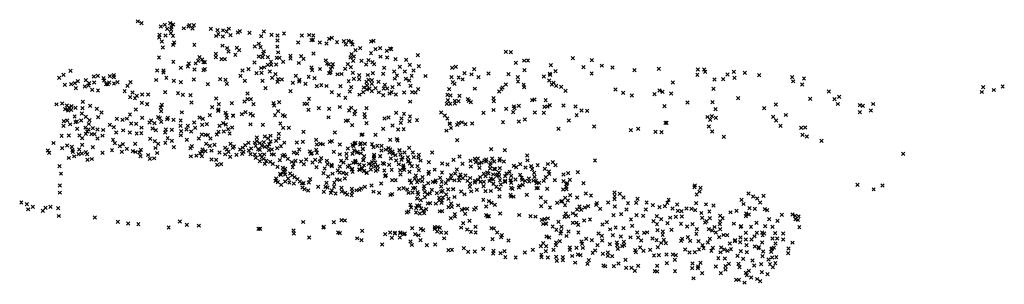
# Model space of a CAD drawing. Header units: metres. Extents: x 179480 to 180078, y 582741 to 582902.
import ezdxf

# ---------------------------------------------------------------- set-up
doc = ezdxf.new("R2010")
doc.units = ezdxf.units.M
doc.header["$PDMODE"] = 3
doc.header["$PDSIZE"] = 1
doc.layers.add('Detectieresultaat-oppervlaktedetectie', color=7, linetype='Continuous', true_color=0x40d599)

msp = doc.modelspace()

# ---------------------------------------------------------------- linework, layer by layer
at = {"layer": 'Detectieresultaat-oppervlaktedetectie'}
for p in [(179552.095, 582900.515, 0.1), (179554.346, 582899.446, 0.95), (179568.53, 582898.41, 0.67), (179571.76, 582899.47, 0.36), (179573.57, 582898.55, 0.71), (179566.12, 582897.34, 1.67), (179570.02, 582895.9, 0.67), (179572.19, 582893.32, 1.88), (179572.45, 582895.51, 3.48), (179572.57, 582897.05, 2.05), (179580.09, 582896.26, 0.47), (179583.01, 582897.37, 0.32), (179583.48, 582898.25, 0.32), (179585.34, 582896.1, 0.91), (179586.24, 582898.17, 0.32), (179596.51, 582895.96, 0.52), (179600.58, 582895.1, 1.31), (179601.05, 582892.7, 0.45), (179603.9, 582895.04, 0.2), (179606.12, 582894.39, 1.61), (179607.42, 582896.06, 0.18), (179612.89, 582893.63, 1.85), (179614.2, 582894.6, 1.48), (179620.04, 582893.5, 1.03), (179628.68, 582894.41, 0.36), (179633.34, 582892.38, 0.61), (179640.95, 582893.08, 0.26), (179565.17, 582890.7, 0.91), (179565.4, 582892.22, 0.53), (179566.67, 582888.29, 0.4), (179568.92, 582891.96, 0.33), (179573.51, 582891.66, 0.44), (179574.22, 582887.7, 0.73), (179599.77, 582891.59, 0.16), (179603.77, 582891.35, 0.63), (179608.48, 582892.12, 0.64), (179625.61, 582886.94, 0.11), (179627.14, 582891.46, 0.25), (179636.91, 582891.86, 0.9), (179637.07, 582888.9, 0.31), (179649.52, 582887.57, 0.3), (179651.85, 582891.96, 0.3), (179656.21, 582892.19, 0.33), (179657.72, 582889.08, 0.37), (179658.54, 582889.21, 0.5), (179658.75, 582891.82, 0.39), (179662.64, 582887.64, 0.74), (179666.69, 582887.1, 0.41), (179668.31, 582889.85, 0.4), (179669.95, 582890.51, 0.8), (179673.12, 582887.76, 2.9), (179677.23, 582888.53, 0.33), (179678.53, 582886.36, 0.61), (179680.17, 582888.63, 0.7), (179681.86, 582888.08, 0.86), (179682.6, 582886.38, 0.17), (179693.94, 582888.28, 0.45), (179695.38, 582888.7, 1.43), (179567.29, 582884.67, 0.5), (179573.71, 582886.11, 1.57), (179586.47, 582886.3, 0.57), (179599.48, 582880.78, 0.13), (179603.51, 582885.7, 0.5), (179606.47, 582884.29, 0.26), (179607.19, 582882.12, 0.19), (179612.33, 582884.46, 0.22), (179613.67, 582882.89, 0.26), (179623.31, 582885.21, 0.38), (179626.62, 582884.87, 0.23), (179628.24, 582880.73, 0.27), (179628.61, 582882.27, 0.18), (179636.89, 582885.11, 0.59), (179637.42, 582881.66, 0.28), (179658.92, 582880.93, 0.25), (179681.88, 582880.65, 0.17), (179684.39, 582883.05, 0.56), (179687.25, 582884.26, 0.37), (179693.77, 582881.07), (179696.55, 582883.55, 0.19), (179699.33, 582884.15, 1.7), (179703.45, 582882.58, 0.39), (179705.34, 582883.93, 0.2), (179706.14, 582883.64, 1.28), (179775.65, 582881.9, 0.43), (179778.75, 582881.79, 0.41), (179565.02, 582878.45, 0.51), (179573.72, 582875.87, 0.14), (179583.12, 582874.93, 0.29), (179587.28, 582874.97, 0.49), (179588.78, 582876.45, 0.42), (179589.56, 582878.73, 0.33), (179591.3, 582877.3, 0.31), (179592.03, 582875.72, 0.16), (179592.92, 582875.7, 0.29), (179599.62, 582878.75, 0.16), (179603.05, 582877.49, 0.33), (179605.04, 582877.56, 0.25), (179611.39, 582880.15, 0.16), (179623.02, 582875.42, 0.19), (179625.61, 582879.16, 0.82), (179627.84, 582878.73, 0.48), (179631.2, 582878.74, 0.12), (179633.04, 582875.9, 0.27), (179636.21, 582874.35, 0.58), (179636.48, 582878.27, 0.36), (179638.15, 582878.37, 0.51), (179640.43, 582875.96, 0.27), (179644.8, 582877.85, 0.21), (179644.87, 582879.57, 0.39), (179650.02, 582875.18, 0.57), (179651.34, 582879.35, 0.22), (179652.82, 582877.67, 0.31), (179666.31, 582876.8, 0.46), (179667.06, 582874.78, 0.28), (179670.57, 582874.5, 0.12), (179679.78, 582874.51, 0.24), (179681.32, 582878.58, 0.37), (179683, 582876.47, 0.58), (179683.39, 582879.18, 0.55), (179688, 582876.44, 0.49), (179692.29, 582876.87, 0.31), (179694.64, 582875.7, 0.53), (179695.69, 582874.39, 0.3), (179699.49, 582879.03, 0.26), (179703.62, 582878.5, 0.63), (179708.71, 582877.49, 0.3), (179715.1, 582877.13, 0.28), (179722.27, 582880.01, 0.42), (179781.82, 582875.29, 0.8), (179786.87, 582876.59, 1.02), (179789.14, 582876.7, 1.65), (179816.3, 582878.13, 0.32), (179827.86, 582876.83, 0.35), (179511.24, 582870.45, 0.45), (179563.97, 582870.53, 0.42), (179567.71, 582869.37, 0.69), (179567.81, 582870.66, 0.58), (179578.25, 582872.31, 0.35), (179582.51, 582872.97, 0.26), (179586.54, 582871.25, 0.48), (179592.13, 582870.78, 0.25), (179592.84, 582871.37, 0.19), (179615.72, 582870.59, 0.61), (179619.32, 582871.37, 1.32), (179624.32, 582868.96, 0.3), (179627.04, 582872.13, 0.5), (179627.29, 582869.28, 0.51), (179628.83, 582872.53, 0.28), (179631.05, 582874.01, 0.61), (179632.33, 582869.96, 0.41), (179633.08, 582874.03, 1.11), (179657.69, 582872.44, 0.15), (179657.98, 582870.73, 0.47), (179662.8, 582871.52, 0.44), (179668.17, 582874.19, 0.38), (179668.3, 582869.02, 0.61), (179669.17, 582869.31, 1.18), (179669.29, 582871.5, 0.5), (179670.23, 582872.82, 0.53), (179675.85, 582868.48, 0.29), (179678.17, 582871.69, 0.44), (179681.51, 582872.58, 0.63), (179682.74, 582869.22, 0.27), (179690.8, 582874.23, 0.33), (179694.91, 582869.03, 0.43), (179701.08, 582868.51, 0.46), (179701.77, 582872.28, 0.38), (179707.91, 582869.96, 0.56), (179711.22, 582872.86, 0.34), (179714.37, 582870.04, 0.36), (179717.44, 582874.04, 0.46), (179719.64, 582870.57, 0.53), (179722.77, 582873.19, 0.37), (179743.08, 582872.17, 0.19), (179745.28, 582872.82, 0.24), (179750.59, 582869.06, 0.25), (179756.42, 582871.38, 0.39), (179765.06, 582868.75, 0.35), (179777.25, 582868.37, 0.38), (179787.03, 582870.79, 0.33), (179802.33, 582868.7, 0.39), (179803.08, 582873.89, 0.33), (179805.89, 582870.28, 0.5), (179822.82, 582872.58, 0.83), (179827.79, 582868.72, 0.29), (179833.9, 582873.56, 1.39), (179840.53, 582872.52, 0.48), (179853.73, 582870.73, 1.7), (179868.66, 582871.68, 1.51), (179892.2, 582871.15, 0.35), (179896.05, 582871.19, 1.67), (179896.77, 582869.76, 0.41), (179914.18, 582869.82, 0.4), (179920.74, 582869.24, 0.53), (179504.46, 582866.15, 0.71), (179506.96, 582867.95, 0.37), (179513.85, 582862.92, 1.02), (179515.81, 582864.17, 1.06), (179520.67, 582864.7, 0.28), (179522.69, 582863, 0.54), (179525.43, 582867.04, 0.54), (179525.62, 582863.29, 0.44), (179527.93, 582867.39, 0.86), (179531.3, 582866.04, 0.34), (179531.7, 582864.48, 0.35), (179534.76, 582863.38, 1.4), (179535.23, 582867.21, 0.2), (179537.51, 582867.85, 0.71), (179537.57, 582866.57, 0.86), (179537.68, 582862.66, 0.22), (179539.77, 582863.55, 0.23), (179547.75, 582863.53, 0.48), (179563.33, 582864.83, 0.91), (179569.47, 582866.22, 0.83), (179573.96, 582864.33, 0.79), (179578.24, 582863.5, 1.15), (179586.09, 582865.2, 0.53), (179602.1, 582865.37, 0.32), (179605.45, 582864.95, 0.34), (179606.21, 582862.58, 0.42), (179614.5, 582867.38, 0.55), (179617.13, 582864.27, 0.21), (179627.88, 582864.4, 0.36), (179633.71, 582866.2, 0.23), (179635.71, 582868.36, 0.35), (179636.93, 582863.67, 0.24), (179637.45, 582865.28, 0.32), (179639.7, 582865.11, 0.19), (179646.26, 582863.13, 0.11), (179648.09, 582867.35, 0.3), (179650.13, 582863.89, 0.28), (179650.42, 582864.97, 0.39), (179653.97, 582862.51, 0.22), (179655.93, 582866.79, 0.3), (179659.51, 582866.02, 0.25), (179673.46, 582868.28, 0.26), (179680.21, 582864.13, 0.2), (179683.32, 582865.59, 0.37), (179686.57, 582867.8, 0.73), (179686.61, 582865.31, 0.52), (179691.11, 582863.69, 0.49), (179691.93, 582867.87, 0.69), (179692.32, 582864.87, 0.54), (179694.2, 582864.73, 0.25), (179694.24, 582862.46, 0.34), (179698.3, 582863.64, 0.45), (179708.27, 582865.65, 0.71), (179709.56, 582867.68, 0.43), (179714.85, 582865.47, 0.56), (179716.92, 582864.6, 0.45), (179718.47, 582867.42, 0.58), (179726.81, 582867.28, 0.62), (179742.6, 582866.64, 0.29), (179743.44, 582863.51, 0.55), (179744.47, 582862.51, 0.32), (179747.02, 582866.33, 0.37), (179749.46, 582865.25, 0.3), (179754.81, 582868.29, 0.2), (179759, 582866.56, 0.48), (179783.04, 582866.63, 0.12), (179783.05, 582863.92, 0.63), (179798.81, 582867, 0.18), (179801.96, 582864.49, 0.24), (179802.61, 582867.92, 0.27), (179804.58, 582863.23, 0.45), (179877.02, 582863.31, 0.22), (179891.98, 582867.95, 0.78), (179902.35, 582865.18, 0.27), (179907.74, 582865.43, 0.52), (179910.32, 582868.12, 1.86), (179914.55, 582866.14, 1.73), (179929.51, 582867.81, 0.26), (179949.54, 582866.63, 0.31), (179950.1, 582864.04, 0.47), (179956.76, 582865.77, 0.29), (179507.9, 582861.82, 1.37), (179511.66, 582862.29, 0.18), (179514.54, 582859.84, 0.49), (179519.96, 582860.93, 0.29), (179522.28, 582861.41, 0.36), (179524.46, 582858.91, 0.64), (179527.98, 582858.4, 1.01), (179532.95, 582862.32, 1.53), (179533.94, 582862.38, 1.83), (179544.17, 582858.1, 0.93), (179545.91, 582861.37, 0.48), (179548.92, 582857.22, 0.18), (179568.72, 582857.41, 0.02), (179576.55, 582856.86, 0.22), (179594.74, 582862.26, 0.45), (179618.71, 582856.67, 0.1), (179629.62, 582859.87, 0.46), (179644.92, 582858.11, 0.46), (179660.94, 582861.04, 0.48), (179663.62, 582861.63, 0.15), (179666.7, 582861.19, 0.46), (179669.91, 582857.37, 0.37), (179675.32, 582861.13, 0.14), (179680.92, 582857.86, 1.04), (179681.75, 582860.5, 0.39), (179689.09, 582857.45, 0.28), (179689.37, 582860.31, 0.17), (179691.23, 582858.99, 0.44), (179691.52, 582861.48, 0.16), (179692.9, 582859.73, 0.77), (179694.3, 582858.12, 0.4), (179696.47, 582859.91, 0.65), (179698.54, 582857.34, 0.25), (179701.46, 582859.73, 0.62), (179702.26, 582861.97, 0.66), (179703.54, 582859.63, 0.55), (179705.03, 582856.68, 0.38), (179706.32, 582857.42, 0.43), (179706.83, 582860.56, 0.21), (179710.69, 582862.38, 1.13), (179714, 582857.27, 0.24), (179717.79, 582861.29, 0.25), (179718.85, 582857.52, 0.63), (179720.79, 582857.23, 1), (179722.49, 582859.29, 0.26), (179741.24, 582859.31, 0.58), (179756.84, 582859.58, 0.38), (179771.56, 582857.82, 0.27), (179772.94, 582859.28, 0.57), (179773.72, 582860.3, 0.26), (179775.67, 582862.05, 0.47), (179786.5, 582862.01, 0.38), (179786.83, 582860.37, 0.46), (179803.54, 582862.03, 0.33), (179806.21, 582861.29, 0.46), (179809.33, 582860.67, 0.28), (179811.9, 582858.28, 0.31), (179842.2, 582859.02, 0.25), (179846.86, 582856.95, 0.25), (179868.93, 582858.41, 0.34), (179870.8, 582857.67, 0.52), (179876.11, 582856.63, 0.31), (179901.86, 582859.44, 0.31), (179955.63, 582862.17, 1.03), (179971.87, 582857.8, 0.1), (180064.777, 582857.545, 0.5), (180065.588, 582860.508, 0.64), (180072.046, 582858.767, 0.48), (180077.421, 582860.815, 0.8), (179506.19, 582850.49, 1.28), (179518.8, 582851.63, 0.52), (179547.47, 582854.36, 0.17), (179550.45, 582853.85, 0.59), (179551.49, 582855.21, 0.44), (179554.55, 582850.95, 1.07), (179554.75, 582856.03, 0.23), (179558.38, 582856.06, 0.44), (179579.55, 582855.8, 1.11), (179584.08, 582855.67, 0.34), (179584.75, 582851.12, 0.46), (179599.66, 582853.54, 0.49), (179609.23, 582850.78, 0.37), (179616.94, 582851.78, 0.37), (179618.77, 582853.1, 0.02), (179620.76, 582853.21, 0.19), (179634.5, 582850.7, 1.16), (179637.98, 582851.45, 0.54), (179656.13, 582853.38, 0.26), (179674.24, 582855.7, 0.28), (179678.2, 582853.96, 0.15), (179686.73, 582855.93, 0.35), (179701.14, 582855.55, 0.29), (179708.86, 582855.94, 0.34), (179717.48, 582851.67, 0.03), (179740.15, 582855.88, 0.33), (179740.37, 582852.64, 0.58), (179741.97, 582850.43, 0.33), (179742.03, 582855.42, 1.03), (179744.67, 582850.52, 0.24), (179744.75, 582852.11, 0.23), (179747.01, 582851.94, 0.25), (179747.56, 582855.15, 0.58), (179752.52, 582853.13, 0.41), (179753.22, 582852.19, 0.67), (179754.42, 582851.33, 0.84), (179768.21, 582853.86, 0.45), (179768.35, 582852.05, 0.26), (179791.6, 582852.52, 0.53), (179793.13, 582852.98, 0.23), (179799.87, 582852.65, 0.38), (179852.25, 582855.42, 0.43), (179865.93, 582856.14, 0.24), (179886.08, 582851.24, 0.61), (179901.25, 582851.29, 0.35), (179916.81, 582853.79, 0.32), (179960.45, 582853.33, 0.58), (179975.29, 582853.12, 0.3), (179978.17, 582854.58, 0.2), (179502.68, 582850.04, 1.28), (179508.01, 582847.09, 1.54), (179509.07, 582849.41, 0.72), (179509.81, 582846.27, 0.68), (179510.38, 582848.05, 0.58), (179511.68, 582846.72, 0.97), (179511.96, 582849, 0.2), (179514.23, 582847.94, 0.27), (179518.09, 582844.55, 0.79), (179518.48, 582847.66, 1.04), (179523.2, 582849.22, 0.67), (179527.25, 582847.34, 0.36), (179530.11, 582845.04, 1.34), (179550.9, 582846.87, 5.97), (179557.72, 582850.2, 0.57), (179557.89, 582850.13, 0.57), (179566.06, 582848.19, 0.82), (179566.32, 582845.93, 1.07), (179566.71, 582849.7, 0.61), (179578.97, 582845.18, 0.34), (179597.29, 582848.4, 0.38), (179600.95, 582846.18, 3), (179601.08, 582846.97, 2.63), (179601.29, 582850.12, 1.67), (179605.4, 582844.81, 0.58), (179617.64, 582845.37, 0.26), (179622.37, 582850.19, 0.28), (179634.93, 582849.39, 1.08), (179637.47, 582845.82, 0.31), (179653.29, 582850.27, 0.32), (179654.93, 582850.28, 0.2), (179655.85, 582846.66, 0.27), (179662.02, 582847.7, 0.61), (179668.29, 582847.38, 0.45), (179674.81, 582848.43, 0.55), (179680.46, 582846.31, 0.37), (179681.78, 582848.02, 0.56), (179684.12, 582845.9, 1.08), (179691.04, 582847.73, 0.4), (179709.07, 582844.96, 0.09), (179736.4, 582845.102, 0.59), (179739.78, 582850.42, 0.56), (179762.09, 582844.9, 0.23), (179768.17, 582846.59, 0.21), (179775.87, 582847.23, 0.3), (179780.08, 582845.31, 0.41), (179780.49, 582848.83, 0.33), (179780.86, 582847.74, 0.17), (179783.56, 582849.08, 0.61), (179793.35, 582845.13, 0.26), (179798.68, 582844.96, 0.3), (179799.11, 582848.55, 0.36), (179800.95, 582848.72, 0.19), (179802.47, 582849.54, 0.37), (179810.75, 582849.42, 0.19), (179817.95, 582848.65, 0.13), (179821.67, 582846.23, 0.29), (179825.13, 582846.14, 0.42), (179872.01, 582848.98, 0.16), (179903.02, 582847.07, 0.52), (179932.53, 582847.79, 0.33), (179939.63, 582849.95, 0.4), (179977.37, 582850.25, 0.2), (179990.67, 582849.51, 0.3), (179990.68, 582845.37, 0.4), (179992.44, 582849.21, 0.4), (179997.34, 582846.25, 0.1), (179998.74, 582850.24, 0.5), (179507.17, 582839.87, 1.13), (179509.23, 582840.17, 1.01), (179513.8, 582842.68, 0.34), (179514.28, 582839.22, 1.9), (179515.15, 582839.64, 0.57), (179517.81, 582840.28, 1.03), (179520.52, 582842.37, 0.36), (179522.89, 582840.41, 1.27), (179528.16, 582842.32, 0.63), (179539.43, 582841.29, 1.05), (179542.78, 582840.64, 0.37), (179545.52, 582841.33, 0.34), (179547.4, 582843.79, 0.91), (179554.71, 582841.91, 0.86), (179559.17, 582839.07, 0.88), (179560.25, 582840.19, 0.69), (179562.36, 582838.54, 0.8), (179564.53, 582842.26, 0.41), (179565.584, 582841.723), (179566.3, 582839.48, 0.42), (179569.91, 582840.92, 0.3), (179570.42, 582841.89, 0.3), (179573.87, 582840.58, 0.75), (179578.18, 582840.21, 0.53), (179586.32, 582839.05, 0.43), (179589.6, 582842.11, 0.7), (179591.7, 582841.16, 0.58), (179595.89, 582843.4, 0.63), (179603.98, 582838.56, 0.35), (179605.97, 582843.43, 0.56), (179606.18, 582841.9, 0.39), (179609.97, 582843.22, 0.5), (179610.05, 582843.13, 0.24), (179615.34, 582844.1, 0.88), (179620.54, 582844.31, 0.18), (179621.97, 582843.27, 0.36), (179635.47, 582843.43, 0.43), (179640.18, 582843.42, 0.97), (179641.52, 582842.86, 0.91), (179668.02, 582842.15, 0.22), (179678.52, 582840.07, 0.05), (179679.8, 582840.14, 0.14), (179683.76, 582844.05, 0.9), (179689.84, 582844.05, 0.45), (179690.05, 582842.2, 0.47), (179691.06, 582838.57, 0.25), (179701.94, 582841.42, 0.76), (179704.45, 582842, 0.75), (179711.89, 582838.86, 0.97), (179712.28, 582841.4, 0.63), (179713.83, 582844.33, 0.45), (179717.17, 582839.78, 0.17), (179717.46, 582842.57, 0.24), (179721.71, 582840.36, 0.87), (179738.582, 582843.189, 0.44), (179740.14, 582841.43, 0.29), (179741.55, 582838.5, 0.23), (179746.965, 582838.597, 0.23), (179749.027, 582839.113, 0.24), (179773.95, 582839.19, 0.21), (179783.48, 582839.6, 3.03), (179787.16, 582840.79, 1.69), (179813.92, 582840.28, 0.12), (179818.69, 582843.41, 0.43), (179872.63, 582838.83, 0.72), (179873.35, 582838.81, 0.38), (179898.12, 582842.35, 0.43), (179899.76, 582840.62, 0.32), (179900.83, 582842.8, 1.07), (179903.26, 582841.77, 0.3), (179938.06, 582842.52, 0.36), (179939.9, 582840.3, 0.56), (179945.66, 582843.57, 0.23), (179507.08, 582836.94, 1.31), (179511, 582837.89, 1.04), (179515.4, 582835.2, 1.92), (179520.27, 582835.85, 0.81), (179521.44, 582833.58, 0.77), (179522.21, 582834.82, 0.61), (179522.4, 582838.08, 0.9), (179524.78, 582835.5, 0.9), (179527.69, 582834.72, 1.08), (179531.18, 582834.45, 1.15), (179535.07, 582837.5, 0.99), (179537.63, 582836.2, 1.5), (179539.01, 582832.9, 0.44), (179543.32, 582834.25, 1.63), (179547.24, 582832.92, 0.48), (179548.07, 582838.45, 0.21), (179551.19, 582838.26, 0.53), (179554.29, 582832.59, 1.46), (179554.45, 582835.86, 0.73), (179561.03, 582835.28, 0.39), (179563.04, 582834.36, 1.09), (179568.79, 582832.84, 1.53), (179569.16, 582834.72, 0.88), (179572.74, 582834.6, 3.15), (179578.04, 582837.06, 0.79), (179578.56, 582833.81, 0.57), (179581.78, 582834.66, 0.29), (179582.53, 582837.05, 0.22), (179584.53, 582833.5, 1.12), (179586.91, 582835.73, 0.22), (179591.28, 582837.6, 0.6), (179594.03, 582838.04, 0.43), (179601.16, 582833.36, 0.4), (179601.71, 582836.93, 0.26), (179604.33, 582833.46, 1.41), (179605.68, 582837.71, 0.15), (179607.02, 582834.93, 0.4), (179609.46, 582836.03, 0.32), (179620.64, 582837.88, 0.78), (179628.01, 582837.62, 0.98), (179638.7, 582838.43, 0.62), (179640.44, 582835.71, 0.58), (179643.9, 582835.78, 0.64), (179652.73, 582833.37, 0.3), (179671.74, 582833.01, 0.55), (179682.39, 582837.31, 2.72), (179701.08, 582835.12, 1.03), (179706.9, 582837.17, 0.43), (179710.33, 582834.74, 0.39), (179713.61, 582835.02, 0.13), (179739.574, 582834.048, 0.24), (179741.666, 582838.091, 0.21), (179742.368, 582835.669, 0.23), (179746.135, 582837.541, 0.19), (179751.216, 582838.049, 0.45), (179755.21, 582838.38, 0.47), (179807.65, 582835.07, 0.43), (179829.36, 582836.56, 0.85), (179851.67, 582834.41, 0.3), (179856.09, 582835.2, 0.7), (179866.62, 582833.4, 0.59), (179870.3, 582833.1, 0.48), (179898.99, 582836.55, 0.86), (179900.98, 582833.6, 1.34), (179942.53, 582836.97, 0.55), (179955.13, 582835.74, 0.29), (179957.4, 582835.93, 0.37), (179500.9, 582826.54, 1.49), (179505.91, 582830.92, 1.16), (179510.23, 582831.16, 1.8), (179516.66, 582831.06, 0.43), (179518.39, 582829.55, 0.22), (179520.6, 582832.12, 0.69), (179524.06, 582831.93, 0.4), (179525.76, 582831.84, 0.49), (179527.65, 582829.21, 0.76), (179530.67, 582830.99, 1.3), (179537.08, 582828.47, 1.62), (179551.45, 582832.26, 1.39), (179559.61, 582829.05, 0.41), (179562.42, 582827.65, 1), (179568.86, 582826.56, 1.23), (179570.29, 582829.52, 0.9), (179572.86, 582827.83, 0.25), (179578.31, 582831.19, 0.35), (179581.91, 582828.42, 1.17), (179589.21, 582829.31, 2.66), (179590.97, 582831.7, 0.36), (179593.31, 582831.43, 0.41), (179594.67, 582831.31, 0.23), (179596.24, 582829.26, 0.43), (179600.06, 582831.63, 0.55), (179607.93, 582832.28, 0.5), (179619.37, 582826.63, 1.15), (179623.24, 582826.73, 0.39), (179624.42, 582829.85, 0.17), (179624.47, 582827.59, 0.24), (179626.31, 582826.55, 0.5), (179628.77, 582827.11, 0.16), (179629.31, 582830.5, 0.29), (179631.3, 582829.37, 0.1), (179632.66, 582831, 1.39), (179632.66, 582827.53, 0.47), (179636.1, 582827.83, 0.32), (179637.65, 582829.38, 0.15), (179637.77, 582832.06, 0.65), (179641.14, 582826.73, 0.41), (179648.71, 582826.86, 0.48), (179652.39, 582827.17, 0.65), (179660.46, 582828.4, 0.54), (179668.75, 582827.27, 0.35), (179670.07, 582827.68, 1.04), (179684.33, 582826.62, 0.31), (179688.05, 582831.41, 0.69), (179688.55, 582831.8, 0.73), (179696.47, 582831.54, 2.35), (179705.42, 582828.47, 0.45), (179709.38, 582828.97, 0.35), (179709.97, 582828.03, 0.86), (179746.129, 582828.196, 0.44), (179908.01, 582830.35, 0.48), (179955.8, 582831.46, 0.3), (179958.4, 582830.5, 1.02), (179967.32, 582827.85), (179497.45, 582821.99, 0.49), (179506.24, 582823.31, 2.2), (179509.32, 582825.07, 0.52), (179512.13, 582824.13, 0.23), (179512.44, 582822.27, 0.79), (179512.66, 582821.21, 0.36), (179516.5, 582822.57, 1.66), (179518.35, 582825.41, 2.07), (179520.52, 582820.89, 0.35), (179524.77, 582824, 1.64), (179536.48, 582822.12, 1.57), (179538.13, 582826.42, 2.1), (179541.2, 582824.67, 0.77), (179542.38, 582821.17, 0.72), (179543.11, 582825.82, 1.78), (179545.4, 582822.93, 0.49), (179549.07, 582821.53, 0.45), (179550.51, 582826.07, 0.64), (179550.77, 582821.06, 0.21), (179553.21, 582820.79, 0.87), (179553.9, 582822.42, 0.42), (179562.85, 582823.49, 0.41), (179564.52, 582826.08, 0.48), (179574, 582823.99, 0.75), (179584.12, 582823.34, 0.15), (179584.94, 582824.62, 0.36), (179591.3, 582821.17, 0.58), (179591.5, 582822.5, 0.4), (179593.31, 582821.63, 0.3), (179593.71, 582825.97, 0.86), (179595.94, 582824.74, 0.48), (179596.82, 582821.88, 0.51), (179598.77, 582825.42, 0.52), (179601.79, 582820.68, 0.75), (179605.14, 582823.68, 0.35), (179606.15, 582822.65, 0.43), (179607.3, 582821.2, 1.32), (179608.36, 582825.96, 1.01), (179609.78, 582823.62, 0.33), (179610.58, 582824.43, 0.19), (179614.25, 582822.55, 0.25), (179615.86, 582823.71, 0.55), (179616.41, 582821.13, 0.28), (179617.31, 582825.28, 0.64), (179619.65, 582822.03, 0.67), (179620.96, 582823.27, 1.32), (179623.73, 582824.78, 0.12), (179625.3, 582822.84, 0.48), (179626.29, 582822.36, 0.1), (179627.46, 582824.78, 0.48), (179629.38, 582824.28, 0.1), (179631.12, 582824.36, 0.13), (179631.66, 582822.12, 0.25), (179631.85, 582825.78, 0.32), (179633.57, 582822.6, 0.6), (179636.75, 582823.45, 0.26), (179639.11, 582824.61, 0.24), (179646.86, 582820.74, 0.48), (179650.19, 582822.56, 0.21), (179656.64, 582821.35, 0.79), (179660.53, 582822.39, 0.27), (179660.96, 582825.61, 0.34), (179663.03, 582825.97, 0.58), (179664.59, 582825.72, 0.32), (179671.27, 582821.1, 0.48), (179674.77, 582825.66, 0.57), (179679.64, 582823.19, 0.39), (179682.59, 582825.44, 1.43), (179683.14, 582824.69, 0.72), (179683.54, 582821.95, 0.22), (179683.84, 582826.25, 0.14), (179685.09, 582820.76, 0.45), (179685.54, 582821.18, 0.46), (179687.28, 582825.59, 0.45), (179687.67, 582826.46, 0.33), (179688.82, 582823.07, 0.19), (179688.83, 582822.82, 0.2), (179689.98, 582826.02, 0.17), (179690.11, 582825.94, 0.17), (179694.39, 582825.89, 0.3), (179695.35, 582824, 1.75), (179697.62, 582824.84, 0.12), (179700.08, 582824.82, 0.03), (179700.18, 582822.06, 0.1), (179702.79, 582822.48, 0.44), (179704.4, 582823.35, 0.15), (179705.04, 582820.77, 0.51), (179705.06, 582820.77, 0.42), (179705.41, 582822.52, 0.89), (179706.76, 582821.32, 0.38), (179711.09, 582821.98, 0.49), (179711.17, 582822.2, 0.59), (179714.14, 582820.68, 0.52), (179716.96, 582823.56, 0.95), (179719.2, 582820.76, 1.21), (179730.97, 582820.75, 0.1), (179766.76, 582822.77, 0.99), (179775.02, 582822.14, 0.7), (179498.32, 582820.5, 0.57), (179510.3, 582817.42, 0.33), (179513.46, 582818.42, 0.32), (179516.1, 582819.72, 2.46), (179518.18, 582820.14, 0.91), (179521.31, 582819.67, 0.68), (179521.62, 582816.38, 0.41), (179524.14, 582816.81, 0.49), (179530.66, 582820.48, 0.47), (179553.8, 582818.59, 0.13), (179558.36, 582819.24, 1.01), (179559.54, 582816.92, 0.62), (179562.13, 582817.23, 0.44), (179563.96, 582820.45, 0.24), (179584.35, 582818.44, 0.25), (179587.7, 582818.85, 0.29), (179589.93, 582820.43, 0.38), (179590.98, 582818.58, 0.64), (179596.83, 582816.43, 2.19), (179599.66, 582816.37, 1.6), (179605.19, 582819.66, 1.55), (179608.265, 582818.129), (179612.07, 582819.32, 0.7), (179615.52, 582819.92, 1.75), (179620.57, 582819.67, 0.25), (179623.24, 582819.6, 0.53), (179623.84, 582817.53, 0.13), (179626.18, 582815.47, 1.02), (179626.39, 582819.27, 0.25), (179627.47, 582817.97, 0.22), (179628.5, 582816.86, 0.19), (179628.82, 582819.65, 1.57), (179630.22, 582815.69, 0.9), (179632.54, 582815.05, 0.37), (179633.44, 582819.65, 0.35), (179634.84, 582819.49, 0.33), (179638.39, 582816.15, 0.18), (179639.99, 582818.67, 0.48), (179641.09, 582819.38, 0.12), (179641.74, 582818.42, 0.76), (179643.33, 582816.93, 0.06), (179645.65, 582815, 0.84), (179647.85, 582815.64, 0.17), (179648.94, 582820.15, 0.17), (179651.28, 582815.25, 0.6), (179654.35, 582816.58, 0.33), (179657.21, 582819.9, 1.09), (179657.95, 582820.37, 0.58), (179658.2, 582814.69, 0.49), (179659.83, 582816.26, 0.19), (179660.99, 582820.51, 0.13), (179662.65, 582815.27, 0.19), (179663.59, 582817.28, 0.89), (179666.89, 582815.8, 0.32), (179674.81, 582819.64, 0.49), (179675.56, 582815.67, 0.29), (179677.09, 582814.76, 0.36), (179678.98, 582820.01, 1.37), (179679, 582817.24, 0.17), (179682.53, 582819.94, 1.14), (179684.15, 582814.83, 0.76), (179684.27, 582815.65, 0.82), (179684.66, 582814.63, 0.75), (179687.6, 582820.27, 0.2), (179688.91, 582816.3, 0.76), (179689.16, 582816.13, 0.72), (179689.62, 582818.48, 1.44), (179694.42, 582814.96, 0.52), (179695.5, 582817.12, 0.7), (179695.59, 582818.35, 1.15), (179695.68, 582819.43, 0.96), (179696.41, 582814.7, 0.55), (179699.24, 582818.61, 0.37), (179699.3, 582818.58, 0.59), (179705.83, 582817.15, 1.35), (179707.12, 582820.02, 0.44), (179708.74, 582819.15, 0.71), (179709.11, 582815.92, 0.42), (179711.67, 582819.46, 0.26), (179712.37, 582816.36, 0.98), (179712.86, 582817.61, 0.34), (179716.08, 582818, 0.79), (179716.36, 582815.35, 1.54), (179716.53, 582815.72, 2.36), (179719.75, 582817.85, 0.92), (179722.54, 582817.61, 0.42), (179722.76, 582819.33, 0.14), (179723.89, 582815.8, 1.74), (179728.93, 582814.82, 0.98), (179743.96, 582816.27, 0.45), (179747.51, 582818.25, 0.17), (179754.18, 582815.62, 0.2), (179756.84, 582816.93, 0.1), (179757.38, 582814.84, 0.29), (179758.64, 582817.07), (179760.88, 582814.71, 0.27), (179762.63, 582815.9, 0.26), (179763.76, 582815.38, 0.1), (179763.77, 582816.56, 0.16), (179767.42, 582817.13, 0.76), (179768.55, 582815.29, 0.39), (179768.57, 582815.29, 0.44), (179771.89, 582815.79, 0.59), (179771.97, 582816.83, 1.14), (179774.42, 582815.36, 0.9), (179788.66, 582818.88, 1.08), (179788.86, 582815.99, 0.74), (179804.19, 582814.84, 0.55), (179829.82, 582815.93, 1.69), (180017.076, 582819.884, 0.23), (179504.499, 582812.407, 0.39), (179600.31, 582813.32, 0.4), (179602.848, 582813.584), (179629.216, 582813.787), (179634.23, 582813.93, 0.65), (179637.07, 582811.98, 0.3), (179640.21, 582811.38, 0.09), (179640.67, 582809.22, 0.14), (179641.3, 582808.59, 0.2), (179641.58, 582810.89, 0.65), (179646.21, 582811.81, 0.2), (179646.81, 582813.8, 0.35), (179652.96, 582813.67, 1.52), (179660.63, 582811.78, 1.34), (179665.64, 582810.95, 0.22), (179667.31, 582813.63, 0.51), (179669.86, 582813.2, 0.64), (179669.95, 582812.42, 0.35), (179673.67, 582809.77, 1.43), (179674.69, 582808.65, 0.34), (179674.82, 582812.25, 0.18), (179679.79, 582811.97, 0.61), (179680.62, 582812.84, 1.27), (179682.12, 582810.39, 0.16), (179682.4, 582810.92, 0.18), (179682.65, 582809.06, 0.28), (179682.89, 582814.4, 1.19), (179686.65, 582810.42, 0.69), (179686.87, 582813.4, 1.85), (179686.99, 582810.31, 0.74), (179688.28, 582811.1, 0.96), (179688.52, 582811.03, 0.98), (179689.43, 582809.36, 0.31), (179689.52, 582812.96, 0.67), (179689.57, 582809.7, 0.37), (179692.4, 582813.92), (179693.65, 582810.36, 0.07), (179694.07, 582812.93, 1.45), (179696.27, 582812.23, 0.19), (179696.68, 582809.55, 1.56), (179697.69, 582810.32, 1.09), (179697.88, 582812.42, 0.7), (179700.91, 582814.33, 0.31), (179701.78, 582813.91, 0.25), (179701.87, 582809.8, 0.19), (179704.76, 582813.31, 0.38), (179706.34, 582810.3, 0.35), (179710.74, 582813.58, 0.37), (179711.48, 582810.01, 0.2), (179713.36, 582811.93, 1.21), (179713.42, 582812.88, 0.89), (179713.56, 582811.28, 0.73), (179713.9, 582810.27, 0.4), (179717.12, 582808.96, 1.13), (179717.44, 582814.16, 0.43), (179718.57, 582812.44, 0.28), (179722.06, 582812.37, 0.14), (179722.8, 582809.95, 1.77), (179728.98, 582809, 1.77), (179732.44, 582810.34, 0.16), (179732.45, 582810.34, 0.26), (179736.91, 582808.68, 1.09), (179737.05, 582814.04, 1.14), (179740.28, 582813.51, 0.9), (179745.95, 582810.4, 0.62), (179749.43, 582813.9, 0.26), (179754.44, 582812.23, 1.97), (179759.49, 582814.11, 0.33), (179759.67, 582811.42, 2.57), (179764.29, 582808.6, 0.45), (179766.07, 582811.05, 1.23), (179766.24, 582813.13, 0.45), (179766.35, 582814.48, 1.44), (179768.59, 582810.92, 1.55), (179769.23, 582810.65, 1.66), (179772.03, 582811.16, 0.36), (179778, 582809.07, 0.34), (179780.53, 582812.73, 0.24), (179781.95, 582811.91, 0.3), (179784.31, 582813.61, 0.64), (179787.67, 582811.56, 0.47), (179791.01, 582812.55, 0.71), (179791.61, 582810.7, 0.43), (179795.01, 582813.09, 2.12), (179799.42, 582810.91, 1.09), (179801.1, 582813.77, 0.98), (179801.82, 582809.16, 0.13), (179805.85, 582813.15, 3.09), (179819.38, 582808.77, 0.43), (179505.488, 582807.893, 0.62), (179635.75, 582803.55, 0.18), (179636.26, 582804.88, 0.26), (179637.16, 582802.67, 0.1), (179638.57, 582807.74, 0.34), (179638.96, 582807.12, 0.44), (179641.66, 582803.16, 0.12), (179641.7, 582807.47, 0.18), (179643.53, 582805.01, 0.17), (179644.71, 582807.97, 0.36), (179645.94, 582806.87, 0.78), (179647.38, 582805.69, 1.07), (179649.16, 582804.47, 0.08), (179650.61, 582803.19, 0.94), (179656.78, 582804.56, 0.31), (179664.87, 582808.23, 2.03), (179667.8, 582806.18, 0.29), (179670.44, 582807.9, 4.19), (179672.97, 582804.35, 0.86), (179674.82, 582804.05, 0.38), (179676.88, 582808.37, 0.86), (179677.83, 582804.91, 0.5), (179678.94, 582807.74, 1.15), (179691.07, 582808.41, 0.83), (179691.27, 582808.36, 0.88), (179702.43, 582806.43, 0.57), (179702.76, 582806.98, 0.63), (179706.58, 582803.93, 5.53), (179708.75, 582803.9, 2.94), (179711.78, 582807.36, 0.42), (179717.37, 582803.83, 0.68), (179720.37, 582804.74, 0.29), (179720.93, 582806.86, 0.57), (179721.78, 582802.66, 0.27), (179722.7, 582804.01, 0.06), (179724.86, 582803.38, 0.23), (179725, 582805.82, 0.75), (179728.73, 582807.76, 0.12), (179731.33, 582802.88, 0.7), (179732.67, 582802.62, 0.32), (179733.19, 582803.8, 0.38), (179735.75, 582805.35, 0.6), (179736.7, 582802.94, 1.67), (179740.38, 582804.11, 0.09), (179742.37, 582804.98, 0.2), (179742.49, 582806.98, 0.51), (179744.51, 582803.85, 0.64), (179744.85, 582807.94, 1.17), (179747.27, 582805.48, 0.39), (179747.41, 582803.66, 0.19), (179748.11, 582807.4, 1.2), (179749.57, 582805.09, 0.38), (179751.12, 582806.76, 0.78), (179752.34, 582803.51, 0.75), (179753.98, 582805.25, 0.36), (179757.09, 582803.6, 0.16), (179758.86, 582804.22, 0.44), (179760.11, 582805.86, 0.68), (179760.25, 582802.88, 0.58), (179760.39, 582803.02, 0.57), (179762.21, 582807.72, 0.32), (179762.34, 582802.92, 0.65), (179763.3, 582806.42, 1.14), (179765.24, 582808.08, 0.17), (179765.79, 582803.43, 0.65), (179766.52, 582804.95, 0.61), (179767.95, 582804.43, 0.56), (179768.01, 582807.5, 0.21), (179770.26, 582806.63, 0.7), (179770.58, 582807.46, 0.5), (179771.36, 582808.52, 0.68), (179771.57, 582806.35, 0.31), (179772.13, 582803.96, 0.21), (179775.07, 582803.04, 0.44), (179775.18, 582806.42, 0.76), (179775.3, 582802.96, 0.4), (179775.32, 582803.56, 0.43), (179776.02, 582807.91, 0.24), (179778.4, 582803.84, 0.54), (179778.67, 582804.03, 0.63), (179778.95, 582806.57, 0.57), (179781.5, 582804.32, 0.45), (179784.36, 582807.26, 0.44), (179785.29, 582805.34, 0.44), (179785.54, 582804.19, 1.16), (179787.34, 582803.49, 0.33), (179789.72, 582804.87, 0.13), (179789.86, 582803.07, 0.1), (179792.56, 582803.65, 0.78), (179792.95, 582808.38, 0.49), (179793.14, 582805.98, 0.23), (179794, 582803.5, 0.53), (179798.81, 582803.59, 0.5), (179799.89, 582805.83, 0.72), (179802.09, 582807.7, 0.47), (179805.4, 582803.96, 2.53), (179810.64, 582803.41), (179810.73, 582807.31, 1.19), (179813.52, 582808.21, 0.4), (179814.51, 582804.16, 0.1), (179504.873, 582800.764, 0.25), (179639.3, 582801.13, 0.55), (179644.17, 582802.57, 0.58), (179646.98, 582801.96, 0.84), (179651.7, 582802.03, 0.11), (179652.09, 582799.5, 0.37), (179652.78, 582802.08, 0.06), (179653.45, 582798.48, 0.11), (179655.63, 582797.71, 0.97), (179656.02, 582802.52, 0.37), (179661.68, 582799.84, 0.41), (179665.1, 582796.82, 0.56), (179666.21, 582799.87, 0.04), (179666.73, 582802.34, 0.73), (179667.37, 582799.57, 0.11), (179669.97, 582797.71, 0.4), (179671.3, 582799.9, 0.19), (179671.5, 582802.33, 0.17), (179675.82, 582799.33, 0.25), (179676.11, 582797.14, 0.23), (179682.07, 582798.73, 0.16), (179682.29, 582796.86, 0.38), (179685.04, 582797.76, 0.39), (179686.71, 582798.05, 0.2), (179687.84, 582798.89, 0.3), (179690.07, 582799.92, 0.59), (179694.08, 582800.72, 0.22), (179695.27, 582796.94, 1.25), (179699.98, 582801.89, 1.04), (179710.81, 582798.6, 0.79), (179713.54, 582799.09, 0.72), (179715.71, 582798.19, 0.54), (179718.09, 582802.37, 0.34), (179719.32, 582799.12, 0.39), (179720.63, 582799.35, 0.81), (179722.06, 582796.68, 0.04), (179725.87, 582798.85, 0.2), (179726.14, 582800.38, 0.76), (179726.45, 582796.69, 0.24), (179728.42, 582802.05, 0.52), (179730.71, 582798.06, 0.31), (179736.31, 582796.78, 0.54), (179736.44, 582800.05, 0.19), (179737.21, 582797.38, 0.4), (179739.15, 582802.06, 0.45), (179740.66, 582798.24, 0.42), (179743.63, 582798.4, 0.32), (179743.65, 582798.37, 0.3), (179748.61, 582797.07, 0.48), (179753.8, 582799.91, 1.06), (179754.05, 582801.95, 0.28), (179754.6, 582797.15, 0.14), (179756.89, 582802.44, 0.83), (179758.07, 582798.05, 0.92), (179762.17, 582800.22, 0.52), (179763.4, 582797.19, 0.15), (179766.63, 582797.37, 0.69), (179768.07, 582801.64, 0.23), (179768.09, 582801.62, 0.36), (179769.91, 582799.84, 0.74), (179771.88, 582798.4, 1.01), (179772.66, 582801.35, 0.66), (179778.87, 582802.24, 0.6), (179778.9, 582799.35, 0.47), (179779.76, 582798.64, 0.49), (179783.56, 582799.42, 0.75), (179784.24, 582800.59, 0.44), (179785.93, 582801.08, 0.39), (179794.22, 582799.06, 0.38), (179794.24, 582802.02), (179795.2, 582799.19, 0.56), (179795.96, 582802.27, 0.79), (179800.72, 582798.62, 0.42), (179810.51, 582798.21, 0.74), (179812.238, 582799.86, 0.65), (179812.46, 582798.53, 0.55), (179812.6, 582801.42, 0.38), (179812.928, 582802.215, 0.34), (179822.8, 582802.18, 0.09), (179890.3, 582799.68, 0.77), (179890.5, 582800.8, 0.83), (179893.29, 582796.96, 0.61), (179893.99, 582799.24, 1.21), (179989.188, 582801.176, 0.36), (179999.073, 582798.361, 0.27), (180004.484, 582800.767, 0.66), (179504.768, 582796.338, 1.18), (179669.4, 582796.21, 1.31), (179672.31, 582795.84, 1.44), (179678.09, 582796.32, 0.18), (179679.32, 582795.23, 1.01), (179682.04, 582794.82, 0.72), (179698.73, 582796.25, 1.17), (179705.61, 582794.93, 1.21), (179706.58, 582795.5, 1.22), (179716.55, 582796.13, 0.61), (179718.96, 582796.43, 1.1), (179721.85, 582792.74, 0.69), (179722.44, 582795.52, 0.3), (179724.07, 582791.84, 0.3), (179726.53, 582793.67, 0.53), (179728.15, 582795.41, 0.16), (179729.56, 582795.95, 0.46), (179733.77, 582796.12, 0.54), (179735.12, 582791.62, 0.19), (179735.17, 582793.13, 1.6), (179736.8, 582791.57, 0.31), (179737.33, 582793.38, 0.61), (179739.5, 582795.18, 3.39), (179740.91, 582792.51, 0.19), (179744.41, 582793.72, 0.38), (179750.64, 582795.34, 0.27), (179762, 582791.99, 0.25), (179765.38, 582791.21, 0.31), (179771.77, 582794.05, 1.47), (179778.44, 582794.99, 0.23), (179778.94, 582793.92, 0.17), (179780.34, 582793.9, 0.27), (179788.51, 582794.99, 0.26), (179796.93, 582793.46, 0.28), (179799.81, 582790.77, 0.38), (179809.36, 582790.94, 0.16), (179809.895, 582791.178, 0.1), (179811.78, 582793.24, 0.5), (179813.35, 582791.57, 0.19), (179814.83, 582794.8, 0.1), (179818.93, 582793.37, 0.23), (179824.29, 582795.86, 2.44), (179827.4, 582794.6, 0.54), (179841.59, 582792.37, 0.22), (179841.64, 582796.52, 0.21), (179841.78, 582794.16, 0.48), (179844.85, 582795.56, 0.68), (179847.17, 582793.34, 0.3), (179855.56, 582792.63, 0.43), (179874.57, 582792.03, 0.39), (179891.57, 582795.22, 0.21), (179918.83, 582791.95, 0.44), (179923.04, 582795.82, 1.58), (179925.93, 582794.1, 0.59), (179928.28, 582792.76, 0.24), (179932.12, 582794.35, 1.43), (179481.41, 582790.31, 0.94), (179484.79, 582789.36, 0.2), (179485.63, 582786.22, 0.56), (179488.39, 582787.76, 0.08), (179494.42, 582785.25, 0.49), (179496.1, 582787.14, 0.11), (179499.06, 582787.68, 1.01), (179503.82, 582786.89, 0.14), (179716.63, 582784.9, 0.29), (179717.67, 582789.01, 0.1), (179718.22, 582787.31, 0.12), (179721.23, 582786.97, 0.16), (179721.87, 582788.52, 0.08), (179723.16, 582788.53, 0.21), (179724.21, 582786.7, 0.16), (179725.39, 582785.22, 0.73), (179727.25, 582786.3, 0.09), (179728.28, 582789.79, 0.83), (179729.64, 582789.94, 0.18), (179733.19, 582789.66, 0.47), (179735.54, 582784.99, 0.37), (179736.63, 582790.16, 0.87), (179736.93, 582785.11, 0.16), (179740.81, 582787.5, 0.11), (179742.42, 582789.83, 0.45), (179742.85, 582787.71, 0.14), (179746.77, 582788.65, 0.42), (179748.89, 582785.88, 0.67), (179750.53, 582786.45, 0.77), (179752.24, 582786.54, 0.41), (179756.42, 582786.17, 0.97), (179757.5, 582787.12, 0.36), (179763.69, 582788, 0.12), (179766.96, 582790.08, 1.81), (179768.93, 582788.9, 1.21), (179797.08, 582788.2, 0.44), (179802.496, 582787.267, 0.35), (179806.805, 582790.137, 0.58), (179811.61, 582788.82, 0.32), (179818.93, 582786.16, 0.24), (179820.5, 582787.99, 0.99), (179821.4, 582785.89, 0.62), (179823.62, 582787.34, 0.2), (179825.64, 582788.08, 0.2), (179830.61, 582788.84, 0.39), (179830.88, 582790.07, 1.62), (179832.91, 582786.45, 0.73), (179837.78, 582790.4, 2.01), (179841.95, 582787.86, 0.61), (179848.88, 582786.05, 0.7), (179849.88, 582789.93, 1.1), (179854.77, 582790.16, 0.5), (179860.72, 582786.12, 0.99), (179861.2, 582790.37, 0.5), (179864.93, 582788.67, 0.62), (179868.96, 582787.55, 0.25), (179872.29, 582788.05, 0.52), (179873.76, 582790.1, 0.31), (179876.97, 582786.77, 0.54), (179879.72, 582789.14, 0.57), (179880.07, 582785.36, 0.37), (179882.31, 582785.02, 0.46), (179885.45, 582786.64, 0.3), (179888.5, 582786.46, 0.61), (179890.73, 582785.64, 0.25), (179891.34, 582789.95, 0.94), (179897.24, 582789.26, 0.39), (179899.26, 582784.89, 0.58), (179901.75, 582788.5, 0.68), (179915.78, 582785.37, 0.54), (179920.04, 582789.45, 0.36), (179923.69, 582786.87, 0.54), (179926.91, 582786.54, 0.7), (179930.07, 582790.39, 0.38), (179932.92, 582786.25, 1.27), (179934.31, 582785.63, 0.21), (179504.18, 582782.15, 0.33), (179526.08, 582781.21, 0.36), (179540.08, 582778.66, 0.54), (179577.6, 582778.88, 0.81), (179675.841, 582779.663, 0.09), (179677.856, 582779.493, 0.16), (179715.47, 582784.34, 1.02), (179721.1, 582784.22, 0.69), (179723.49, 582783.66, 0.51), (179725.99, 582783.81, 0.59), (179742.28, 582780.85, 0.03), (179744.72, 582781.76, 0.33), (179744.77, 582783.25, 0.27), (179750.95, 582783.51, 0.24), (179753.56, 582779.14, 0.3), (179763.62, 582782.61, 0.38), (179764.57, 582781.92, 0.51), (179765.37, 582782.13, 0.84), (179772.26, 582783.63, 5.22), (179783.75, 582782.78, 0.85), (179790.65, 582782.08, 0.45), (179793.71, 582781.76, 0.82), (179797.471, 582779.772, 0.3), (179799.19, 582780.31, 0.56), (179801.246, 582780.741, 0.49), (179811.24, 582781.68, 1.02), (179812.08, 582783.62, 1.4), (179813.5, 582781.94, 0.56), (179816.39, 582783.78, 0.19), (179818.18, 582782.62, 0.86), (179823.25, 582779.39, 1.6), (179826.79, 582780.1, 0.68), (179841.14, 582782.64, 0.63), (179845.64, 582783.33, 0.4), (179851.69, 582780.11, 0.73), (179854.98, 582782.72, 0.28), (179859.07, 582782.23, 0.59), (179865.32, 582779.07, 0.65), (179867.41, 582782.05, 0.24), (179870.02, 582780.16, 0.94), (179875.44, 582781.14, 0.27), (179878.99, 582781.7, 0.36), (179882.54, 582781.9, 1.84), (179894.42, 582783.98, 0.57), (179894.92, 582780.96, 1.05), (179897.52, 582778.97, 0.45), (179899.63, 582780.91, 0.93), (179905.79, 582778.94, 1.32), (179905.92, 582782.32, 0.6), (179907.37, 582780.78, 1.84), (179912.15, 582784.4, 0.83), (179921.49, 582782.14, 0.43), (179921.6, 582783.62, 0.34), (179923.28, 582783.05, 0.44), (179935.58, 582780.32, 0.28), (179940.68, 582779.18, 0.78), (179943.25, 582782.81, 0.39), (179949.72, 582783.04, 0.4), (179951.44, 582782.21, 0.45), (179951.51, 582780.25, 0.42), (179953.13, 582779.74, 0.69), (179953.53, 582781.96, 0.43), (179546.28, 582777.54, 0.48), (179552.47, 582777.18, 0.58), (179570.89, 582775.2, 0.56), (179581.94, 582776.83, 0.37), (179589.18, 582776.28, 0.35), (179625.45, 582774.36, 0.61), (179626.47, 582774.38, 0.71), (179646.71, 582773.36, 0.33), (179652.545, 582778.506, 0.23), (179664.82, 582775.19, 0.1), (179665.053, 582775.601, 0.15), (179671.194, 582778.402, 0.3), (179688.44, 582773.16, 0.12), (179718.727, 582774.829, 0.55), (179724.13, 582774.427, 0.14), (179725.45, 582773.62, 0.28), (179732.438, 582775.446, 0.5), (179732.63, 582774.33, 0.11), (179733.96, 582772.82, 0.2), (179734.39, 582775.34, 0.1), (179735.67, 582775.05, 0.12), (179748.61, 582775.07, 0.25), (179749.76, 582777.74, 0.06), (179752.23, 582774.03, 0.12), (179757.25, 582775.56, 0.39), (179766.88, 582774.78, 0.7), (179768.36, 582774.61, 0.73), (179798.26, 582777.3, 0.72), (179799.96, 582777.52, 0.72), (179800.18, 582777.35, 0.69), (179804.12, 582775.69, 0.38), (179806.35, 582773.83, 0.17), (179807.57, 582778.65, 0.29), (179809.21, 582772.92, 0.29), (179809.44, 582775.62, 0.19), (179813.74, 582772.81, 0.3), (179816.29, 582778, 1.04), (179818.66, 582778.11, 0.31), (179819.54, 582776.78, 1.69), (179834.32, 582777.02, 2.09), (179837.1, 582778.37, 0.67), (179839.08, 582774.05, 0.63), (179842.39, 582775.19, 0.77), (179847.1, 582774.76, 0.28), (179852.45, 582776.23, 0.54), (179867.47, 582777.21, 0.97), (179867.74, 582773.54, 0.59), (179873.88, 582777.79, 0.48), (179876.34, 582773.67, 0.41), (179882.05, 582777.31, 0.13), (179885.86, 582775.82, 0.41), (179889.11, 582777.27, 0.33), (179891.62, 582774.19, 0.34), (179896.74, 582778.22, 0.14), (179898.88, 582774.12, 0.82), (179901.02, 582773.32, 0.41), (179902.41, 582775.48, 0.31), (179905.61, 582777.27, 0.39), (179905.76, 582774.21, 1.71), (179914.13, 582777.49, 1.14), (179918.3, 582775.52, 0.27), (179918.64, 582776.03, 0.43), (179924.58, 582775.56, 0.34), (179927.92, 582778.05, 0.33), (179933.17, 582776.02, 1.05), (179937.67, 582775.56, 1.36), (179953.93, 582775.4, 0.42), (179646.84, 582771.54, 0.14), (179656.31, 582769.1, 0.22), (179673.74, 582772.14, 0.07), (179674.84, 582771.79, 0.12), (179685.3, 582768.58, 0.24), (179688.06, 582767.47, 0.14), (179702.38, 582771.12, 0.26), (179705.5, 582772.17, 0.06), (179706.38, 582768.89, 0.11), (179708.34, 582771.53, 0.16), (179708.356, 582772, 0.18), (179711.34, 582769.04, 0.22), (179711.41, 582771.76, 0.33), (179711.678, 582772.239, 0.23), (179713.78, 582771.01, 0.03), (179714.105, 582771.392, 0.01), (179714.41, 582771.47, 0.07), (179720.64, 582771.2, 0.19), (179722.69, 582770.4, 0.39), (179723.8, 582767.48, 0.03), (179736.34, 582772.19, 0.22), (179738.29, 582768.59, 0.48), (179739.36, 582771.9, 0.47), (179754.51, 582772.51, 0.23), (179757.35, 582772.05, 0.35), (179767.63, 582768.05, 0.28), (179770.49, 582772.18, 0.53), (179772.88, 582769.24, 0.2), (179773.27, 582770.44, 0.2), (179777.36, 582767.32, 0.11), (179800.4, 582769.68, 0.49), (179802.04, 582769.07, 0.4), (179808.44, 582766.78, 0.15), (179808.92, 582771.52, 0.25), (179812.48, 582770, 0.21), (179819.7, 582772.07, 0.51), (179824.45, 582768.34, 1.66), (179827.86, 582767.54, 0.33), (179831.88, 582771.48, 0.7), (179834.02, 582770.11, 0.69), (179834.15, 582767.2, 0.34), (179840.65, 582770.52, 1.01), (179845.53, 582769.78, 1.34), (179851.43, 582769.19, 0.54), (179855.5, 582772.21, 0.37), (179856.08, 582769.17, 0.84), (179857.83, 582767.32, 0.62), (179859.67, 582771.85, 0.12), (179861.54, 582772.23, 1.56), (179864.77, 582768.47, 0.11), (179867.28, 582767.44, 0.96), (179870.93, 582770.67, 0.52), (179871.09, 582772.66, 0.35), (179871.69, 582767.67, 0.11), (179882.24, 582766.98, 0.45), (179882.81, 582768.36, 0.19), (179886.2, 582769.31, 0.36), (179887.67, 582766.98, 2.4), (179891.38, 582771.32, 0.15), (179892.67, 582766.89, 0.95), (179899.52, 582768.26, 0.44), (179903.22, 582772.17, 0.24), (179905.23, 582769.25, 0.43), (179907.82, 582770.6, 1.51), (179910.05, 582770.48, 0.27), (179914.75, 582766.91, 0.16), (179914.94, 582767.39, 0.16), (179918.15, 582769.02, 0.46), (179921.39, 582767.8, 0.2), (179921.48, 582771.9, 0.33), (179924.9, 582767.9, 0.35), (179926.66, 582769.8, 0.41), (179928.19, 582771.95, 0.65), (179931.37, 582772.15, 0.21), (179931.66, 582770.5, 1.27), (179932.49, 582771.48, 0.27), (179937.63, 582768.51, 0.67), (179939.21, 582771.74, 1.24), (179940.46, 582768.45, 0.6), (179944.06, 582771.6, 0.15), (179944.16, 582767.82, 0.43), (179700.56, 582764.77, 0.16), (179717.79, 582766.61, 0.74), (179718.64, 582764.53, 0.12), (179727.76, 582764.5, 0.04), (179732.73, 582764.91, 0.14), (179740.85, 582761.44, 0.09), (179742.98, 582761.59, 0.68), (179750.12, 582762.6, 0.39), (179761.93, 582762.28, 0.3), (179768.13, 582760.99, 0.6), (179774.85, 582760.84, 0.68), (179792.02, 582761.57, 0.17), (179796.88, 582763.82, 0.54), (179798.3, 582765.73, 0.22), (179800.02, 582760.83, 0.53), (179800.11, 582763.83, 0.51), (179800.15, 582763.8, 0.32), (179804.56, 582761.61, 0.24), (179806.049, 582764.379, 0.15), (179806.3, 582766.01, 0.19), (179814.51, 582762.93, 0.4), (179814.53, 582761.67, 0.3), (179818.59, 582762.84, 1.11), (179821.57, 582766.66, 1.05), (179822, 582765.3, 0.69), (179822.44, 582762.71, 0.99), (179829.86, 582761.19, 0.43), (179831.4, 582764.38, 1.31), (179838.78, 582765.05, 1.24), (179843.04, 582765.98, 0.4), (179843.34, 582764.35, 0.41), (179843.67, 582762.12, 0.35), (179846.24, 582763.8, 0.09), (179847.4, 582766.38, 0.28), (179847.49, 582764.5, 0.64), (179854.17, 582761.3, 0.27), (179857.32, 582762.94, 0.52), (179859.36, 582760.97, 0.23), (179863.35, 582761.67, 0.14), (179867.98, 582763.18, 0.22), (179870.04, 582765.75, 0.98), (179872.79, 582765.62, 0.92), (179884.58, 582761.85, 0.62), (179893, 582761.82, 0.34), (179895.04, 582764.5, 0.47), (179895.82, 582762.69, 0.55), (179898.44, 582766.03, 0.28), (179900.49, 582760.95, 2.14), (179901.39, 582762.76, 3.5), (179906.47, 582763.02, 0.5), (179908.2, 582761.83, 0.36), (179910.23, 582760.96, 0.33), (179911.67, 582765.49, 0.31), (179912.43, 582762.07, 0.22), (179917.91, 582766.33, 0.24), (179921.83, 582764.44, 0.5), (179926.91, 582763.59, 0.38), (179929.22, 582762.63, 1.41), (179929.37, 582763.29, 1.31), (179931.32, 582766.02, 0.83), (179936.96, 582761.94, 0.7), (179937.35, 582762.51, 0.34), (179938.5, 582762.92, 0.43), (179939.46, 582765.49, 0.74), (179947.42, 582762.46, 0.96), (179949.74, 582765.95, 0.46), (179752.83, 582760.36, 0.1), (179756.81, 582760.57, 0.15), (179767.97, 582759.38, 0.16), (179772.35, 582759.62, 0.38), (179775.37, 582757.07, 0.35), (179781.64, 582756.86, 0.24), (179787.24, 582760.02, 0.06), (179797.23, 582758.56, 0.27), (179797.27, 582757.1, 0.29), (179801.13, 582756.96, 0.84), (179806.21, 582757.41, 0.17), (179806.66, 582754.9, 0.29), (179810.32, 582757.08, 0.33), (179810.33, 582755.29, 0.3), (179815.97, 582757.83, 0.49), (179819.45, 582758.83, 0.7), (179820.94, 582758.38, 0.42), (179826.11, 582755.27, 0.72), (179828.41, 582759.79, 0.27), (179834.57, 582759.11, 0.22), (179837.55, 582757.9, 0.17), (179837.69, 582760.04, 0.46), (179840.23, 582757.8, 0.17), (179848.33, 582755.55, 0.05), (179854.66, 582760.14, 0.48), (179865.65, 582758.21, 0.39), (179868.55, 582758.41, 0.94), (179873.2, 582758.76, 0.65), (179877.04, 582758.68, 0.72), (179878.33, 582755.56, 0.67), (179878.99, 582758.33, 0.59), (179887.3, 582760.02, 0.44), (179890.42, 582760.12, 0.68), (179904.73, 582756.52, 0.47), (179906.04, 582760.08, 1.47), (179908.66, 582756.25, 1.01), (179916.29, 582757.98, 2.23), (179918.33, 582760.7, 0.41), (179919.76, 582756.1, 0.73), (179922.04, 582760.23, 0.65), (179925.41, 582755.11, 0.53), (179931.64, 582757.72, 0.52), (179931.93, 582760.58, 0.11), (179935.17, 582755.65, 0.51), (179936.83, 582760.38, 0.35), (179937.38, 582756.95, 1.05), (179939.95, 582757.15, 0.16), (179947.15, 582759.5, 0.16), (179817.86, 582753.78, 0.34), (179825.21, 582753.16, 0.64), (179835.07, 582751.98, 0.42), (179835.92, 582751.57, 0.34), (179841.32, 582751.72, 0.57), (179844.1, 582753.3, 0.19), (179848.68, 582750.73, 0.42), (179851.93, 582750.58, 0.55), (179854.08, 582748.86, 0.45), (179855.98, 582751.95, 0.11), (179867.59, 582751.93, 1.61), (179873.44, 582753.48, 0.59), (179888.77, 582750.43, 0.29), (179889.08, 582753.36, 0.18), (179892.27, 582750.41, 0.58), (179892.55, 582751.4, 0.26), (179893.95, 582753.61, 0.4), (179903.25, 582751.48, 0.41), (179909.01, 582751.69, 0.85), (179909.01, 582749.54, 1.02), (179911.09, 582753.11, 0.55), (179916.93, 582753.13, 0.16), (179917.65, 582751, 0.41), (179923.22, 582748.77, 0.21), (179926.47, 582752.01, 1.73), (179930.73, 582752.9, 0.79), (179936.12, 582752.94, 1.45), (179937.9, 582751.09, 0.15), (179939.35, 582753.5, 0.2), (179866.07, 582748.62, 0.21), (179867.64, 582748.47, 0.1), (179878.42, 582748.7, 1.32), (179889.64, 582744.26, 0.7), (179894.98, 582747.38, 0.18), (179906.24, 582747.45, 0.18), (179915.62, 582743.43, 0.23), (179917.16, 582743.37, 0.3), (179921.43, 582747.67, 0.28), (179922.12, 582746.17, 0.3), (179924.6, 582744.82, 0.88), (179928.3, 582743.87, 0.13), (179931.18, 582748.1, 0.77), (179934.66, 582746.83, 0.34), (179920.56, 582741.62, 0.2), (179930.16, 582742.57, 0.18)]:
    msp.add_point(p, dxfattribs=at)

doc.saveas('drawing.dxf')
